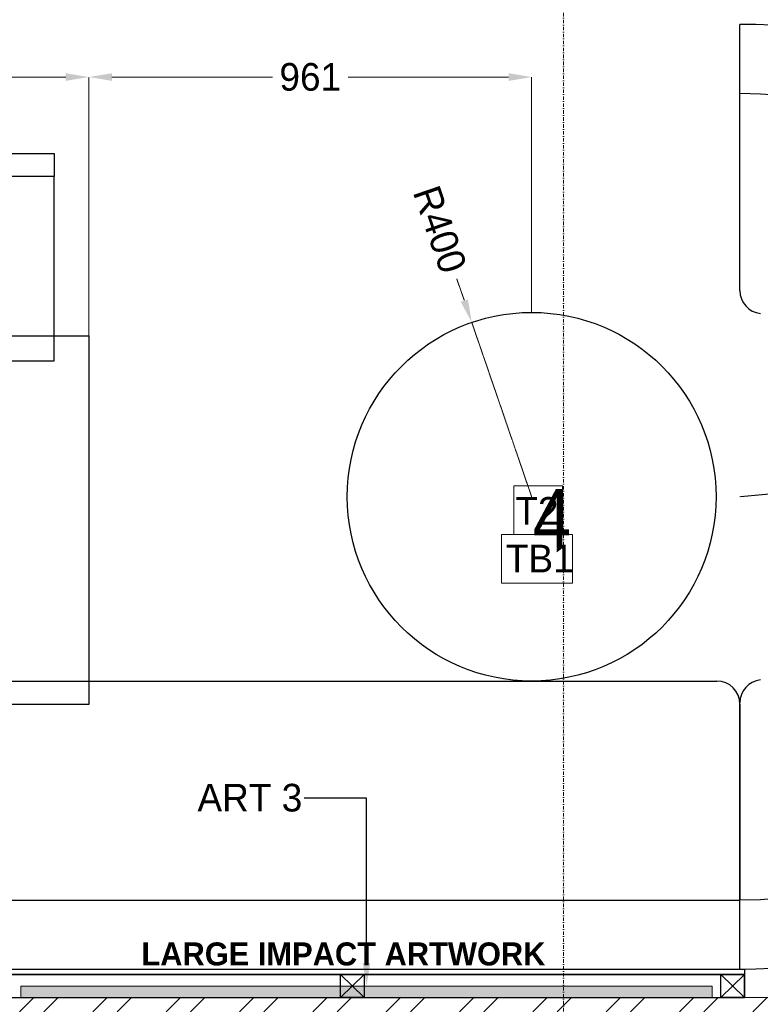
# Model space of a CAD drawing. Header units: millimetres. Extents: x 811 to 573824, y 137 to 100812.
# Tile 91 of 143: x 456275 to 457882, y 63629 to 65765. Entities that reach past the tile are written whole.
import ezdxf
from ezdxf import colors
from ezdxf.entities.mleader import LeaderData, LeaderLine
from ezdxf.math import Vec2, Vec3

# ---------------------------------------------------------------- set-up
doc = ezdxf.new("R2010")
doc.units = ezdxf.units.MM
doc.header["$LTSCALE"] = 3
doc.header["$MEASUREMENT"] = 0
doc.header["$PDMODE"] = 35
doc.linetypes.add('DASHDOT2', pattern=[0.5, 0.25, -0.125, 0, -0.125])
doc.linetypes.add('DASHED2', pattern=[0.375, 0.25, -0.125])
doc.layers.get('0').update_dxf_attribs({"lineweight": 0})
doc.layers.get('Defpoints').update_dxf_attribs({"lineweight": 0})
for name, color, linetype, lineweight in [('FURNITURE CODES', 7, 'Continuous', 0), ('FURNITURE DIMENSIONS', 5, 'Continuous', 0), ('JOINERY DETAILS TEXT', 7, 'Continuous', 0), ('NEW BRICKWORK', 1, 'Continuous', 0), ('S Fur', 44, 'Continuous', 20), ('SEATING NO.', 250, 'Continuous', 0), ('SECTION LINES', 7, 'Continuous', 0), ('SHEET', 7, 'Continuous', 0)]:
    doc.layers.add(name, color=color, linetype=linetype, lineweight=lineweight)
doc.styles.add('ARA-30', font='stylu.ttf', dxfattribs={"height": 60})
doc.styles.add('ARC SCALE50', font='swissc.ttf', dxfattribs={"height": 100})
doc.dimstyles.new('ARA-30', dxfattribs={"dimtxt": 60, "dimasz": 50, "dimexe": 0, "dimexo": 0, "dimgap": 2, "dimtad": 0, "dimdec": 0, "dimdsep": 46, "dimtxsty": 'ARA-30', "dimcen": 30, "dimdle": 30, "dimclrd": 5, "dimclre": 5, "dimclrt": 5, "dimadec": 0, "dimazin": 3, "dimtfac": 1, "dimtdec": 0, "dimtix": 1, "dimtmove": 1, "dimatfit": 3, "dimfxl": 1, "dimtfill": 1, "dimtolj": 1, "dimlwd": 0, "dimlwe": 0, "dimarcsym": 0})

# ---------------------------------------------------------------- blocks, each defined once
blk = doc.blocks.new('*D49')
at = {"layer": 'Defpoints', "color": 0, "transparency": 16777216}
for p in [(457385.6, 65641), (457385.6, 65130.3, 0.4), (456424.9, 65017.4)]:
    blk.add_point(p, dxfattribs=at)
at = {"layer": 'FURNITURE DIMENSIONS', "color": 5, "linetype": 'DASHED2', "lineweight": 0, "transparency": 16777216}
for p, q in [((456424.9, 65017.4), (456424.9, 65641)), ((456474.9, 65641), (456830.4, 65641)), ((457335.6, 65641), (456980.2, 65641)), ((457385.6, 65130.3), (457385.6, 65641))]:
    blk.add_line(p, q, dxfattribs=at)
at = {"layer": 'FURNITURE DIMENSIONS', "color": 5, "transparency": 16777216}
for points in [[(456474.9, 65649.3), (456474.9, 65632.7), (456424.9, 65641)], [(457335.6, 65649.3), (457335.6, 65632.7), (457385.6, 65641)]]:
    blk.add_solid(points, dxfattribs=at)
at = {"layer": 'FURNITURE DIMENSIONS', "color": 5, "transparency": 16777216, "insert": (456905.3, 65641), "char_height": 60, "attachment_point": 5, "style": 'ARA-30', "bg_fill": 3, "box_fill_scale": 1.25, "bg_fill_color": 256, "bg_fill_true_color": 13158600, "bg_fill_transparency": 0}
blk.add_mtext('\\A1;961', dxfattribs=at)
blk = doc.blocks.new('FURNITURE CODES')
at = {"layer": 'SEATING NO.', "insert": (457388, 64747.3, 0.1), "char_height": 130, "attachment_point": 1, "style": 'ARC SCALE50'}
blk.add_mtext_dynamic_manual_height_columns('4', width=2181.781, gutter_width=1, heights=[0], dxfattribs=at)
blk = doc.blocks.new('SEATING')
at = {"layer": 'S Fur', "lineweight": 25}
for p, q in [((109687.5, 75054.2, 0.6), (109687.5, 75631.9, 0.6)), ((107675.2, 74955.9, 0.6), (108275.2, 74955.9, 0.6)), ((108275.2, 74955.9, 0.6), (108275.2, 74155.9, 0.6)), ((107402.9, 74206.9, 0.6), (109637.5, 74206.9, 0.6)), ((108275.2, 74155.9, 0.6), (107675.2, 74155.9, 0.6)), ((109687.5, 73581.9, 0.6), (109687.5, 74159.7, 0.6)), ((109687.5, 74156.9, 0.6), (109687.5, 73731.7, 0.6)), ((101999.2, 73731.5, 0.6), (109687.5, 73731.5, 0.6)), ((109687.5, 73569.9, 0.3), (101975.2, 73569.9, 0.3)), ((108821.1, 73569.9, 0.5), (108872.5, 73519.9, 0.5)), ((109646.3, 73569.9, 0.5), (109697.7, 73519.9, 0.5))]:
    blk.add_line(p, q, dxfattribs=at)
for points, elevation in [([(107750.2, 75301.7), (107750.2, 75351.7), (108200.2, 75351.7), (108200.2, 75301.7)], 0.6), ([(108200.2, 74901.7), (108200.2, 75301.7), (107750.2, 75301.7), (107750.2, 74901.7)], 0.6), ([(101975.2, 73581.7), (109697.7, 73581.7), (109697.7, 73569.7), (101975.2, 73569.7)], 0.5), ([(109697.7, 73569.9), (101975.2, 73569.9), (101975.2, 73519.9), (109697.7, 73519.9)], 0.5), ([(108821.1, 73569.9), (108872.5, 73569.9), (108872.5, 73519.9), (108821.1, 73519.9)], 0.5), ([(109646.3, 73569.9), (109697.7, 73569.9), (109697.7, 73519.9), (109646.3, 73519.9)], 0.5)]:
    blk.add_lwpolyline(points, close=True, dxfattribs=dict(at, elevation=elevation))
at = {"layer": 'S Fur', "lineweight": 25, "elevation": 0.5}
for points in [[(108872.5, 73569.9), (108821.1, 73519.9)], [(109697.7, 73569.9), (109646.3, 73519.9)]]:
    blk.add_lwpolyline(points, dxfattribs=at)
at = {"layer": 'S Fur', "lineweight": 25}
blk.add_circle((109235.9, 74606.9, 0.6), 400, dxfattribs=at)
for centre, radius, start, end in [((109691.7, 74606.9, 0.4), 1025, 269.7654, 90.2346), ((109687.5, 74606.9, 0.6), 875, 270, 90), ((109737.5, 75054.2, 0.6), 50, 180, 263.6206), ((109737.5, 74159.7, 0.6), 50, 96.3794, 180), ((109637.5, 74156.9, 0.6), 50, 0, 90)]:
    blk.add_arc(centre, radius, start, end, dxfattribs=at)
blk = doc.blocks.new('*D298')
at = {"layer": 'Defpoints', "color": 0, "transparency": 16777216}
for p in [(456424.9, 65641), (455824.9, 64799.2, 0), (456424.9, 64799.2, 0)]:
    blk.add_point(p, dxfattribs=at)
at = {"layer": 'FURNITURE DIMENSIONS', "color": 5, "linetype": 'DASHED2', "lineweight": 0, "transparency": 16777216}
for p, q in [((455824.9, 64799.2), (455824.9, 65641)), ((455874.9, 65641), (456038.4, 65641)), ((456374.9, 65641), (456211.4, 65641)), ((456424.9, 64799.2), (456424.9, 65641))]:
    blk.add_line(p, q, dxfattribs=at)
at = {"layer": 'FURNITURE DIMENSIONS', "color": 5, "transparency": 16777216}
for points in [[(455874.9, 65649.3), (455874.9, 65632.7), (455824.9, 65641)], [(456374.9, 65649.3), (456374.9, 65632.7), (456424.9, 65641)]]:
    blk.add_solid(points, dxfattribs=at)
at = {"layer": 'FURNITURE DIMENSIONS', "color": 5, "transparency": 16777216, "insert": (456124.9, 65641), "char_height": 60, "attachment_point": 5, "style": 'ARA-30', "bg_fill": 3, "box_fill_scale": 1.25, "bg_fill_color": 256, "bg_fill_true_color": 13158600, "bg_fill_transparency": 0}
blk.add_mtext('\\A1;600', dxfattribs=at)
blk = doc.blocks.new('*D299')
at = {"layer": 'Defpoints', "color": 0, "transparency": 16777216}
for p in [(457255.7, 65108.6, 0.7), (457385.6, 64730.3, 0.7)]:
    blk.add_point(p, dxfattribs=at)
at = {"layer": 'FURNITURE DIMENSIONS', "color": 5, "linetype": 'DASHED2', "lineweight": 0, "transparency": 16777216}
for p, q in [((457223.2, 65203.2), (457239.5, 65155.9)), ((457385.6, 64730.3), (457255.7, 65108.6))]:
    blk.add_line(p, q, dxfattribs=at)
at = {"layer": 'FURNITURE DIMENSIONS', "color": 5, "transparency": 16777216}
blk.add_solid([(457247.3, 65158.6), (457231.6, 65153.2), (457255.7, 65108.6)], dxfattribs=at)
at = {"layer": 'FURNITURE DIMENSIONS', "color": 5, "transparency": 16777216, "insert": (457186.4, 65310.4), "char_height": 60, "attachment_point": 5, "rotation": 288.9551, "style": 'ARA-30', "bg_fill": 3, "box_fill_scale": 1.25, "bg_fill_color": 256, "bg_fill_true_color": 13158600, "bg_fill_transparency": 0}
blk.add_mtext('\\A1;R400', dxfattribs=at)
blk = doc.blocks.new('*D300')
at = {"layer": 'Defpoints', "color": 0, "transparency": 16777216}
for p in [(458235.5, 64767, 0.7), (457837.2, 64730.3, 0.7)]:
    blk.add_point(p, dxfattribs=at)
at = {"layer": 'FURNITURE DIMENSIONS', "color": 5, "linetype": 'DASHED2', "lineweight": 0, "transparency": 16777216}
for p, q in [((457837.2, 64730.3), (458235.5, 64767)), ((458335.1, 64776.2), (458285.3, 64771.6))]:
    blk.add_line(p, q, dxfattribs=at)
at = {"layer": 'FURNITURE DIMENSIONS', "color": 5, "transparency": 16777216}
blk.add_solid([(458284.6, 64779.9), (458286.1, 64763.3), (458235.5, 64767)], dxfattribs=at)
at = {"layer": 'FURNITURE DIMENSIONS', "color": 5, "transparency": 16777216, "insert": (458448, 64786.6), "char_height": 60, "attachment_point": 5, "rotation": 5.2626, "style": 'ARA-30', "bg_fill": 3, "box_fill_scale": 1.25, "bg_fill_color": 256, "bg_fill_true_color": 13158600, "bg_fill_transparency": 0}
blk.add_mtext('\\A1;R400', dxfattribs=at)
blk = doc.blocks.new('FURNITURE ITEMS')
at = {"layer": 'FURNITURE CODES', "true_color": 0xf26722}
h = blk.add_hatch(color=30, dxfattribs=at)
h.dxf.hatch_style = 1
h.paths.add_polyline_path([(456277.3, 63668.3), (456277.3, 63643.3), (457777.3, 63643.3), (457777.3, 63668.3)])
at = {"layer": 'FURNITURE CODES'}
for points in [[(457347, 64754.1), (457452.8, 64754.1), (457452.8, 64648.3), (457347, 64648.3)], [(457320, 64648.3), (457474, 64648.3), (457474, 64542.5), (457320, 64542.5)]]:
    blk.add_lwpolyline(points, close=True, dxfattribs=at)
at = {"layer": 'FURNITURE CODES', "elevation": 0.1}
blk.add_lwpolyline([(456277.3, 63643.3), (456277.3, 63668.3), (457777.3, 63668.3), (457777.3, 63643.3), (456277.3, 63643.3)], dxfattribs=at)
at = {"layer": 'FURNITURE CODES', "attachment_point": 1, "style": 'ARA-30'}
for s, insert, char_height, width in [('T2', (457350.2, 64729.6), 60, 191.371), ('TB1', (457329.6, 64626.1), 60, 191.371), ('{\\fStylus BT|b1|i0|c0|p34;LARGE IMPACT ARTWORK}', (456539, 63763.1), 50, 2044.924)]:
    blk.add_mtext(s, dxfattribs=dict(at, insert=insert, char_height=char_height, width=width))
at = {"layer": 'FURNITURE CODES'}
ml = blk.add_multileader_mtext('Standard', dxfattribs=at)
ml.set_content('ART 3', color=256, style='ARA-30')
ml.set_leader_properties()
ml.build(insert=Vec2(0, 0))
ml.multileader.update_dxf_attribs({"has_text_frame": 1, "dogleg_length": 0.36, "arrow_head_size": 50, "scale": 50})
ctx = ml.context
ctx.base_point, ctx.scale, ctx.char_height, ctx.arrow_head_size, ctx.landing_gap_size, ctx.plane_origin = Vec3(456650.3, 64075.9, 0.1), 50, 60, 50, 4.5, Vec3(455229.7, 64186.5, 0.1)
ctx.text_align_type = 2
notes = []
notes.append((ctx, [(0, (1, 1, 0), (457027.3, 64075.9, 0.1), (-1, 0), 134.9, [(0, [(457027.3, 63668.3, 0.1)], 0, [])])]))
ctx.mtext.insert, ctx.mtext.alignment, ctx.mtext.flow_direction = Vec3(456887.9, 64107.2, 0.1), 3, 5
for ctx, leaders in notes:
    for number, flags, end, landing, length, lines in leaders:
        leader = LeaderData()
        leader.index, (leader.has_last_leader_line, leader.has_dogleg_vector, leader.attachment_direction) = number, flags
        leader.last_leader_point, leader.dogleg_vector, leader.dogleg_length = Vec3(end), Vec3(landing), length
        for number, points, colour, breaks in lines:
            line = LeaderLine()
            line.index, line.vertices, line.color, line.breaks = number, Vec3.list(points), colors.encode_raw_color(colour), breaks
            leader.lines.append(line)
        ctx.leaders.append(leader)

msp = doc.modelspace()

# ---------------------------------------------------------------- linework, layer by layer
at = {"layer": 'NEW BRICKWORK'}
msp.add_line((458407.8, 63643.3, 0.1), (450124.9, 63643.3, 0.1), dxfattribs=at)
at = {"layer": 'SECTION LINES', "color": 1, "linetype": 'DASHDOT2', "ltscale": 10, "elevation": 0.1}
msp.add_lwpolyline([(458094.6, 81260), (457454.9, 81260), (457454.9, 70778.3), (457454.9, 70778.3), (457454.9, 62678.4), (458100.2, 62678.4)], dxfattribs=at)

# ---------------------------------------------------------------- texts
at = {"layer": 'JOINERY DETAILS TEXT', "insert": (452347.5, 64095.2, 2.2), "char_height": 75, "width": 566.027, "attachment_point": 1, "style": 'ARA-30', "bg_fill": 1, "box_fill_scale": 1.5, "bg_fill_color": 254, "bg_fill_transparency": 0}
msp.add_mtext('\\A1;\\pi152.39505;JD13\\P\\pi43.18934;DETAIL 11', dxfattribs=at)
at = {"layer": 'SHEET', "insert": (437679.5, 63780.9), "char_height": 90, "width": 673.427, "attachment_point": 1, "style": 'ARA-30'}
msp.add_mtext('\\A1;\\pi254.09258;SA \\P\\pi0;PROCURED', dxfattribs=at)

# ---------------------------------------------------------------- dimensions: what is measured, and where the dimension line sits
at = {"layer": 'FURNITURE DIMENSIONS'}
dim = msp.add_linear_dim(base=(457385.6, 65641, 0.3), p1=(456424.9, 65017.4, 0.3), p2=(457385.6, 65130.3, 0.7), dimstyle='ARA-30', dxfattribs=at)
dim.commit()
dim.dimension.update_dxf_attribs({"geometry": '*D49', "text_midpoint": (456905.3, 65641, 0.3)})

# ---------------------------------------------------------------- next in the draw order: hatches: boundary and pattern name
at = {"layer": 'NEW BRICKWORK'}
h = msp.add_hatch(dxfattribs=at)
h.set_pattern_fill('ANSI32', color=256, scale=300)
h.set_pattern_definition([(45, (6227957.61, 2343389.85), (-79.5495129, 79.5495129), []), (45, (6228010.64, 2343389.85), (-79.5495129, 79.5495129), [])])
h.paths.add_polyline_path([(454988.8, 74895.5), (455774.8, 74895.5), (455774.8, 75695.5), (455924.8, 75695.5), (455924.8, 74895.5), (460965.6, 74895.5), (460965.6, 76695.5), (460355.6, 76695.5), (460355.6, 76845.5), (460965.6, 76845.5), (460965.6, 80395.8), (459665.6, 80395.8), (459665.6, 77895.5), (458665.6, 77895.5), (458665.6, 76845.5), (459455.6, 76845.5), (459455.6, 76695.5), (458515.6, 76695.5), (458515.6, 76895.5), (458265.6, 76895.5), (458265.6, 77045.5), (458515.6, 77045.5), (458515.6, 77895.5), (456615.6, 77895.5), (456615.6, 77045.5), (456865.6, 77045.5), (456865.6, 76895.5), (456465.6, 76895.5), (456465.6, 77895.5), (454874.8, 77895.5), (454874.8, 78045.5), (459515.6, 78045.5), (459515.6, 80395.8), (450124.9, 80395.8), (450124.9, 76795.5), (450924.9, 76795.5), (450924.9, 76645.5), (450124.9, 76645.5), (450124.9, 70885.2), (451024.9, 70885.2), (451024.9, 70735.2), (450124.9, 70735.2), (450124.9, 63643.3), (458407.8, 63643.3), (458407.8, 63543.3), (449974.9, 63543.3), (449974.9, 80495.8), (461065.6, 80495.8), (461065.6, 70992.7), (460965.6, 70892.7), (460965.6, 74695.5), (454988.8, 74695.5)])

# ---------------------------------------------------------------- next in the draw order: linework, layer by layer
at = {"layer": 'NEW BRICKWORK', "elevation": 0.1}
msp.add_lwpolyline([(451024.9, 70885.2), (451024.9, 70735.2), (450124.9, 70735.2), (450124.9, 63643.3), (458407.8, 63643.3), (458407.8, 63543.3), (449974.9, 63543.3), (449974.9, 80495.8)], dxfattribs=at)

# ---------------------------------------------------------------- next in the draw order: block references
msp.add_blockref('FURNITURE CODES', (0, 0))
at = {"layer": 'S Fur'}
msp.add_blockref('SEATING', (348149.8, -9876.6, 0.1), dxfattribs=at)
at = {"layer": 'SHEET', "lineweight": -3}
msp.add_blockref('FURNITURE ITEMS', (0, 0), dxfattribs=at)

# ---------------------------------------------------------------- next in the draw order: dimensions: what is measured, and where the dimension line sits
at = {"layer": 'FURNITURE DIMENSIONS'}
dim = msp.add_linear_dim(base=(456424.9, 65641, 0.3), p1=(455824.9, 64799.2, 0.3), p2=(456424.9, 64799.2, 0.3), dimstyle='ARA-30', dxfattribs=at)
dim.commit()
dim.dimension.update_dxf_attribs({"geometry": '*D298', "text_midpoint": (456124.9, 65641, 0.3)})
for center, mpoint, picture, middle in [((457385.6, 64730.3, 0.7), (457255.7, 65108.6, 0.7), '*D299', (457186.4, 65310.4)), ((457837.2, 64730.3, 0.7), (458235.5, 64767, 0.7), '*D300', (458448, 64786.6))]:
    dim = msp.add_radius_dim(center=center, mpoint=mpoint, dimstyle='ARA-30', dxfattribs=at)
    dim.commit()
    dim.dimension.update_dxf_attribs({"geometry": picture, "text_midpoint": middle})

# ---------------------------------------------------------------- next in the draw order: texts
at = {"layer": 'JOINERY DETAILS TEXT', "insert": (457990.2, 64814.1, 2.9), "char_height": 75, "width": 566.027, "attachment_point": 1, "style": 'ARA-30', "bg_fill": 1, "box_fill_scale": 1.5, "bg_fill_color": 254, "bg_fill_transparency": 0}
msp.add_mtext('\\A1;\\pi152.39505;JD13\\P\\pi-8.09177;DETAIL 11A', dxfattribs=at)

doc.saveas('drawing.dxf')
